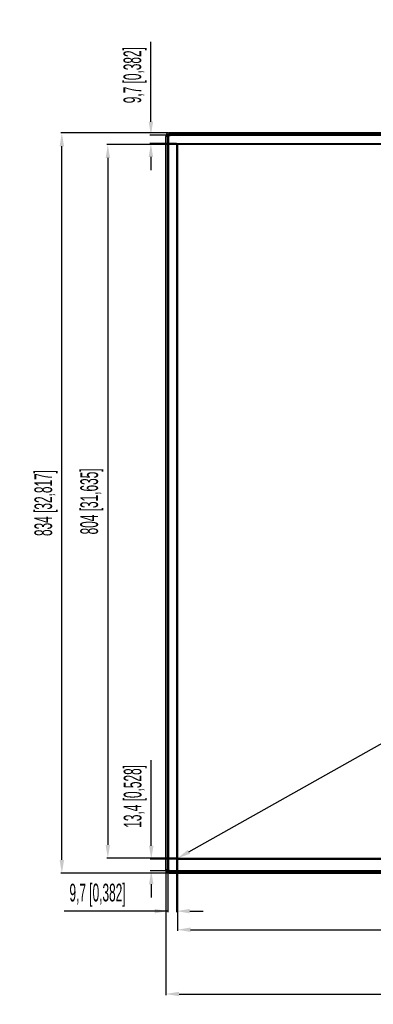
# Model space of a CAD drawing. Header units: millimetres. Extents: x -9020 to -2602, y 1105 to 6065.
# Tile 75 of 80: x -4969 to -4571, y 2475 to 3583. Entities that reach past the tile are written whole.
import ezdxf

# ---------------------------------------------------------------- set-up
doc = ezdxf.new("R2010")
doc.units = ezdxf.units.MM
doc.header["$LTSCALE"] = 65.395
doc.header["$PDSIZE"] = 0.05
doc.layers.get('0').update_dxf_attribs({"linetype": 'CONTINUOUS'})
doc.layers.get('Defpoints').update_dxf_attribs({"linetype": 'CONTINUOUS'})
doc.styles.get("Standard").update_dxf_attribs({"font": 'GOTHIC.TTF', "width": 0.5})
doc.dimstyles.new('ISO-25', dxfattribs={"dimtxt": 2.5, "dimasz": 2.5, "dimexe": 1.25, "dimexo": 0.625, "dimtad": 1, "dimtxsty": 'STANDARD', "dimcen": 2.5, "dimadec": 0, "dimazin": 0, "dimtfac": 1, "dimtmove": 0, "dimatfit": 3, "dimfxl": 1, "dimarcsym": 0})

# ---------------------------------------------------------------- blocks, each defined once
blk = doc.blocks.new('*D24')
at = {"color": 3, "lineweight": -2}
for p, q in [((-4804.4, 2625.9), (-4804.4, 2485.2)), ((-3349.7, 2625.9), (-3349.7, 2485.2)), ((-4789.4, 2486.5), (-3364.7, 2486.5))]:
    blk.add_line(p, q, dxfattribs=at)
at = {"color": 3}
for points in [[(-4789.4, 2489), (-4789.4, 2484), (-4804.4, 2486.5)], [(-3364.7, 2484), (-3364.7, 2489), (-3349.7, 2486.5)]]:
    blk.add_solid(points, dxfattribs=at)
at = {"layer": 'Defpoints', "color": 0}
for p in [(-4804.4, 2626.5), (-3349.7, 2626.5), (-3349.7, 2486.5)]:
    blk.add_point(p, dxfattribs=at)
at = {"color": 2, "insert": (-4077.1, 2504.5), "char_height": 20, "attachment_point": 5}
blk.add_mtext('1455 [57,274]', dxfattribs=at)
blk = doc.blocks.new('*D25')
at = {"color": 3, "lineweight": -2}
for p, q in [((-4801.1, 3456), (-4922.6, 3456)), ((-4921.4, 2637.5), (-4921.4, 3441)), ((-4801.1, 2622.5), (-4922.6, 2622.5))]:
    blk.add_line(p, q, dxfattribs=at)
at = {"color": 3}
for points in [[(-4918.9, 3441), (-4923.9, 3441), (-4921.4, 3456)], [(-4923.9, 2637.5), (-4918.9, 2637.5), (-4921.4, 2622.5)]]:
    blk.add_solid(points, dxfattribs=at)
at = {"layer": 'Defpoints', "color": 0}
for p in [(-4921.4, 3456), (-4800.4, 3456), (-4800.4, 2622.5)]:
    blk.add_point(p, dxfattribs=at)
at = {"color": 2, "insert": (-4939.3, 3039.3), "char_height": 20, "attachment_point": 5, "rotation": 90}
blk.add_mtext('834 [32,817]', dxfattribs=at)
blk = doc.blocks.new('*D26')
at = {"color": 3, "lineweight": -2}
for p, q in [((-4791.3, 2638.7), (-4791.3, 2557.7)), ((-3362.8, 2638.7), (-3362.8, 2557.7)), ((-4776.3, 2558.9), (-3377.8, 2558.9))]:
    blk.add_line(p, q, dxfattribs=at)
at = {"color": 3}
for points in [[(-4776.3, 2561.4), (-4776.3, 2556.4), (-4791.3, 2558.9)], [(-3377.8, 2556.4), (-3377.8, 2561.4), (-3362.8, 2558.9)]]:
    blk.add_solid(points, dxfattribs=at)
at = {"layer": 'Defpoints', "color": 0}
for p in [(-4791.3, 2639.4), (-3362.8, 2639.4), (-3362.8, 2558.9)]:
    blk.add_point(p, dxfattribs=at)
at = {"color": 2, "insert": (-4077.1, 2576.9), "char_height": 20, "attachment_point": 5}
blk.add_mtext('1428 [56,239]', dxfattribs=at)
blk = doc.blocks.new('*D27')
at = {"color": 3, "lineweight": -2}
for p, q in [((-4791.9, 3442.9), (-4870.9, 3442.9)), ((-4869.6, 3427.9), (-4869.6, 2654.4)), ((-4791.9, 2639.4), (-4870.9, 2639.4))]:
    blk.add_line(p, q, dxfattribs=at)
at = {"color": 3}
for points in [[(-4867.1, 3427.9), (-4872.1, 3427.9), (-4869.6, 3442.9)], [(-4872.1, 2654.4), (-4867.1, 2654.4), (-4869.6, 2639.4)]]:
    blk.add_solid(points, dxfattribs=at)
at = {"layer": 'Defpoints', "color": 0}
for p in [(-4791.3, 3442.9), (-4869.6, 2639.4), (-4791.3, 2639.4)]:
    blk.add_point(p, dxfattribs=at)
at = {"color": 2, "insert": (-4887.6, 3041.1), "char_height": 20, "attachment_point": 5, "rotation": 90}
blk.add_mtext('804 [31,635]', dxfattribs=at)
blk = doc.blocks.new('*D28')
at = {"color": 3, "lineweight": -2}
for p, q in [((-3362.5, 3442.3), (-3362.2, 3441.7)), ((-4778.2, 2646.6), (-3375.9, 3435.4)), ((-4791, 2638.8), (-4790.7, 2638.2))]:
    blk.add_line(p, q, dxfattribs=at)
at = {"color": 3}
for points in [[(-3374.6, 3433.3), (-3377.1, 3437.6), (-3362.8, 3442.8)], [(-4779.4, 2648.8), (-4777, 2644.4), (-4791.3, 2639.3)]]:
    blk.add_solid(points, dxfattribs=at)
at = {"layer": 'Defpoints', "color": 0}
for p in [(-3362.8, 3442.9), (-3362.8, 3442.8), (-4791.3, 2639.4)]:
    blk.add_point(p, dxfattribs=at)
at = {"color": 2, "insert": (-4085.8, 3056.7), "char_height": 20, "attachment_point": 5, "rotation": 29.3578}
blk.add_mtext('1639 [64,526]', dxfattribs=at)
blk = doc.blocks.new('*D20')
at = {"color": 3, "lineweight": -2}
for p, q in [((-4802, 2627.3), (-4802, 2578.5)), ((-4792.3, 2638.2), (-4792.3, 2578.5)), ((-4802, 2579.8), (-4918.6, 2579.8)), ((-4817, 2579.8), (-4832, 2579.8)), ((-4777.3, 2579.8), (-4762.3, 2579.8))]:
    blk.add_line(p, q, dxfattribs=at)
at = {"color": 3}
for points in [[(-4817, 2577.3), (-4817, 2582.3), (-4802, 2579.8)], [(-4777.3, 2582.3), (-4777.3, 2577.3), (-4792.3, 2579.8)]]:
    blk.add_solid(points, dxfattribs=at)
at = {"layer": 'Defpoints', "color": 0}
for p in [(-4792.3, 2638.9), (-4802, 2628), (-4802, 2579.8)]:
    blk.add_point(p, dxfattribs=at)
at = {"color": 2, "insert": (-4881.2, 2597.7), "char_height": 20, "attachment_point": 5}
blk.add_mtext('9,7 [0,382]', dxfattribs=at)
blk = doc.blocks.new('*D21')
at = {"color": 3, "lineweight": -2}
for p, q in [((-4820.7, 2653.4), (-4820.7, 2749.7)), ((-4792.4, 2638.4), (-4822, 2638.4)), ((-4799.6, 2625), (-4822, 2625)), ((-4820.7, 2610), (-4820.7, 2595))]:
    blk.add_line(p, q, dxfattribs=at)
at = {"color": 3}
for points in [[(-4823.2, 2653.4), (-4818.2, 2653.4), (-4820.7, 2638.4)], [(-4818.2, 2610), (-4823.2, 2610), (-4820.7, 2625)]]:
    blk.add_solid(points, dxfattribs=at)
at = {"layer": 'Defpoints', "color": 0}
for p in [(-4820.7, 2638.4), (-4791.8, 2638.4), (-4799, 2625)]:
    blk.add_point(p, dxfattribs=at)
at = {"color": 2, "insert": (-4838.7, 2709), "char_height": 20, "attachment_point": 5, "rotation": 90}
blk.add_mtext('13,4 [0,528]', dxfattribs=at)
blk = doc.blocks.new('*D23')
at = {"color": 3, "lineweight": -2}
for p, q in [((-4821.1, 3468.6), (-4821.1, 3558.5)), ((-4799.6, 3453.6), (-4822.3, 3453.6)), ((-4792.4, 3443.9), (-4822.3, 3443.9)), ((-4821.1, 3428.9), (-4821.1, 3413.9))]:
    blk.add_line(p, q, dxfattribs=at)
at = {"color": 3}
for points in [[(-4823.6, 3468.6), (-4818.6, 3468.6), (-4821.1, 3453.6)], [(-4818.6, 3428.9), (-4823.6, 3428.9), (-4821.1, 3443.9)]]:
    blk.add_solid(points, dxfattribs=at)
at = {"layer": 'Defpoints', "color": 0}
for p in [(-4821.1, 3453.6), (-4799, 3453.6), (-4791.8, 3443.9)]:
    blk.add_point(p, dxfattribs=at)
at = {"color": 2, "insert": (-4839, 3521), "char_height": 20, "attachment_point": 5, "rotation": 90}
blk.add_mtext('9,7 [0,382]', dxfattribs=at)

msp = doc.modelspace()

# ---------------------------------------------------------------- linework, layer by layer
at = {"color": 7, "linetype": 'Continuous'}
for p, q in [((-4804.45, 2626.48), (-4804.45, 3452.02)), ((-4802.95, 3452.02), (-4804.45, 3452.02)), ((-4802.95, 3452.02), (-4802.95, 2626.48)), ((-4802.48, 2626.48), (-4802.48, 3452.02)), ((-4802.26, 3452.02), (-4802.48, 3452.02)), ((-4802.45, 2626.48), (-4802.45, 3452.02)), ((-4802.39, 3452.02), (-4802.39, 2626.48)), ((-4802.26, 3452.02), (-4802.26, 2626.48)), ((-4802.25, 3452.09), (-4801.81, 3451.65)), ((-4802.01, 3450.57), (-4802.01, 2627.95)), ((-4801.41, 3450.57), (-4802.01, 3450.57)), ((-4801.41, 3450.57), (-4801.41, 2627.95)), ((-4800.52, 3453.83), (-4800.07, 3453.38)), ((-4800.45, 3454.52), (-4800.45, 3456.02)), ((-3353.7, 3456.02), (-4800.45, 3456.02)), ((-3353.7, 3454.52), (-4800.45, 3454.52)), ((-4800.45, 3453.83), (-4800.45, 3454.05)), ((-4800.45, 3454.05), (-3353.7, 3454.05)), ((-4800.45, 3454.02), (-3353.7, 3454.02)), ((-3353.7, 3453.96), (-4800.45, 3453.96)), ((-3353.7, 3453.83), (-4800.45, 3453.83)), ((-4799.01, 3452.97), (-4799.01, 3453.57)), ((-3355.13, 3453.57), (-4799.01, 3453.57)), ((-3355.13, 3452.97), (-4799.01, 3452.97)), ((-4792.31, 3443.37), (-4792.31, 2638.85)), ((-3362.33, 3443.87), (-4791.81, 3443.87)), ((-4801.41, 2627.95), (-4802.01, 2627.95)), ((-4791.81, 2638.35), (-3362.33, 2638.35)), ((-4802.95, 2626.48), (-4804.45, 2626.48)), ((-4802.26, 2626.48), (-4802.48, 2626.48)), ((-4802.25, 2626.41), (-4801.8, 2626.85)), ((-4800.52, 2624.67), (-4800.06, 2625.14)), ((-4800.45, 2624.45), (-4800.45, 2624.67)), ((-4800.45, 2624.67), (-4788.37, 2624.67)), ((-4800.45, 2624.54), (-4788.34, 2624.54)), ((-4101.87, 2624.48), (-4800.45, 2624.48)), ((-4101.87, 2624.45), (-4800.45, 2624.45)), ((-4800.45, 2623.98), (-4800.45, 2622.48)), ((-4800.45, 2623.98), (-4101.87, 2623.98)), ((-4800.45, 2622.48), (-4101.87, 2622.48)), ((-4799.01, 2625.55), (-4799.01, 2624.95)), ((-4799.01, 2625.55), (-4101.87, 2625.55)), ((-4799.01, 2624.95), (-4101.87, 2624.95)), ((-4788.37, 2624.67), (-4788.37, 2624.73)), ((-4775.77, 2624.73), (-4788.37, 2624.73)), ((-4788.34, 2624.54), (-4788.07, 2624.51)), ((-4788.07, 2624.73), (-4788.07, 2624.51)), ((-4782.57, 2624.73), (-4782.57, 2624.49)), ((-4781.57, 2624.49), (-4782.57, 2624.49)), ((-4781.57, 2624.73), (-4781.57, 2624.49)), ((-4776.08, 2624.73), (-4776.08, 2624.51)), ((-4775.8, 2624.54), (-4776.08, 2624.51)), ((-4775.8, 2624.54), (-4765.96, 2624.54)), ((-4775.78, 2624.67), (-4775.77, 2624.73)), ((-4775.78, 2624.67), (-4765.96, 2624.67)), ((-4765.96, 2624.67), (-4765.96, 2624.78)), ((-4765.89, 2624.74), (-4765.96, 2624.78)), ((-4764.98, 2624.78), (-4765.96, 2624.78)), ((-4765.96, 2624.54), (-4765.87, 2624.49)), ((-4765.87, 2624.5), (-4765.89, 2624.74)), ((-4765.05, 2624.74), (-4765.89, 2624.74)), ((-4765.87, 2624.5), (-4765.87, 2624.49)), ((-4765.07, 2624.5), (-4765.87, 2624.5)), ((-4765.87, 2624.49), (-4765.07, 2624.49)), ((-4765.05, 2624.74), (-4765.07, 2624.5)), ((-4764.98, 2624.54), (-4765.07, 2624.49)), ((-4765.07, 2624.49), (-4765.07, 2624.5)), ((-4765.05, 2624.74), (-4764.98, 2624.78)), ((-4764.98, 2624.67), (-4764.98, 2624.78)), ((-4764.98, 2624.67), (-4745.16, 2624.67)), ((-4764.98, 2624.54), (-4745.16, 2624.54)), ((-4745.16, 2624.67), (-4745.16, 2624.78)), ((-4745.09, 2624.74), (-4745.16, 2624.78)), ((-4744.18, 2624.78), (-4745.16, 2624.78)), ((-4745.16, 2624.54), (-4745.07, 2624.49)), ((-4745.07, 2624.5), (-4745.09, 2624.74)), ((-4744.25, 2624.74), (-4745.09, 2624.74)), ((-4745.07, 2624.5), (-4745.07, 2624.49)), ((-4744.27, 2624.5), (-4745.07, 2624.5)), ((-4745.07, 2624.49), (-4744.27, 2624.49)), ((-4744.25, 2624.74), (-4744.27, 2624.5)), ((-4744.18, 2624.54), (-4744.27, 2624.49)), ((-4744.27, 2624.49), (-4744.27, 2624.5)), ((-4744.25, 2624.74), (-4744.18, 2624.78)), ((-4744.18, 2624.67), (-4744.18, 2624.78)), ((-4744.18, 2624.67), (-4724.36, 2624.67)), ((-4744.18, 2624.54), (-4724.36, 2624.54)), ((-4724.36, 2624.67), (-4724.36, 2624.78)), ((-4724.29, 2624.74), (-4724.36, 2624.78)), ((-4723.38, 2624.78), (-4724.36, 2624.78)), ((-4724.36, 2624.54), (-4724.27, 2624.49)), ((-4724.27, 2624.5), (-4724.29, 2624.74)), ((-4723.45, 2624.74), (-4724.29, 2624.74)), ((-4724.27, 2624.5), (-4724.27, 2624.49)), ((-4723.47, 2624.5), (-4724.27, 2624.5)), ((-4724.27, 2624.49), (-4723.47, 2624.49)), ((-4723.45, 2624.74), (-4723.47, 2624.5)), ((-4723.38, 2624.54), (-4723.47, 2624.49)), ((-4723.47, 2624.49), (-4723.47, 2624.5)), ((-4723.45, 2624.74), (-4723.38, 2624.78)), ((-4723.38, 2624.67), (-4723.38, 2624.78)), ((-4723.38, 2624.67), (-4703.56, 2624.67)), ((-4723.38, 2624.54), (-4703.56, 2624.54)), ((-4703.56, 2624.67), (-4703.56, 2624.78)), ((-4703.49, 2624.74), (-4703.56, 2624.78)), ((-4702.58, 2624.78), (-4703.56, 2624.78)), ((-4703.56, 2624.54), (-4703.47, 2624.49)), ((-4703.47, 2624.5), (-4703.49, 2624.74)), ((-4702.65, 2624.74), (-4703.49, 2624.74)), ((-4703.47, 2624.5), (-4703.47, 2624.49)), ((-4702.67, 2624.5), (-4703.47, 2624.5)), ((-4703.47, 2624.49), (-4702.67, 2624.49)), ((-4702.65, 2624.74), (-4702.67, 2624.5)), ((-4702.58, 2624.54), (-4702.67, 2624.49)), ((-4702.67, 2624.49), (-4702.67, 2624.5)), ((-4702.65, 2624.74), (-4702.58, 2624.78)), ((-4702.58, 2624.67), (-4702.58, 2624.78)), ((-4702.58, 2624.67), (-4682.76, 2624.67)), ((-4702.58, 2624.54), (-4682.76, 2624.54)), ((-4682.76, 2624.67), (-4682.76, 2624.78)), ((-4682.69, 2624.74), (-4682.76, 2624.78)), ((-4681.78, 2624.78), (-4682.76, 2624.78)), ((-4682.76, 2624.54), (-4682.67, 2624.49)), ((-4682.67, 2624.5), (-4682.69, 2624.74)), ((-4681.85, 2624.74), (-4682.69, 2624.74)), ((-4682.67, 2624.5), (-4682.67, 2624.49)), ((-4681.87, 2624.5), (-4682.67, 2624.5)), ((-4682.67, 2624.49), (-4681.87, 2624.49)), ((-4681.85, 2624.74), (-4681.87, 2624.5)), ((-4681.78, 2624.54), (-4681.87, 2624.49)), ((-4681.87, 2624.49), (-4681.87, 2624.5)), ((-4681.85, 2624.74), (-4681.78, 2624.78)), ((-4681.78, 2624.67), (-4681.78, 2624.78)), ((-4681.78, 2624.67), (-4661.96, 2624.67)), ((-4681.78, 2624.54), (-4661.96, 2624.54)), ((-4661.89, 2624.74), (-4661.96, 2624.78)), ((-4661.96, 2624.67), (-4661.96, 2624.78)), ((-4660.98, 2624.78), (-4661.96, 2624.78)), ((-4661.96, 2624.54), (-4661.87, 2624.49)), ((-4661.87, 2624.5), (-4661.89, 2624.74)), ((-4661.05, 2624.74), (-4661.89, 2624.74)), ((-4661.87, 2624.5), (-4661.87, 2624.49)), ((-4661.07, 2624.5), (-4661.87, 2624.5)), ((-4661.87, 2624.49), (-4661.07, 2624.49)), ((-4661.05, 2624.74), (-4661.07, 2624.5)), ((-4660.98, 2624.54), (-4661.07, 2624.49)), ((-4661.07, 2624.49), (-4661.07, 2624.5)), ((-4661.05, 2624.74), (-4660.98, 2624.78)), ((-4660.98, 2624.67), (-4660.98, 2624.78)), ((-4660.98, 2624.67), (-4641.16, 2624.67)), ((-4660.98, 2624.54), (-4641.16, 2624.54)), ((-4641.09, 2624.74), (-4641.16, 2624.78)), ((-4641.16, 2624.67), (-4641.16, 2624.78)), ((-4640.18, 2624.78), (-4641.16, 2624.78)), ((-4641.16, 2624.54), (-4641.07, 2624.49)), ((-4641.07, 2624.5), (-4641.09, 2624.74)), ((-4640.25, 2624.74), (-4641.09, 2624.74)), ((-4641.07, 2624.5), (-4641.07, 2624.49)), ((-4640.27, 2624.5), (-4641.07, 2624.5)), ((-4641.07, 2624.49), (-4640.27, 2624.49)), ((-4640.25, 2624.74), (-4640.27, 2624.5)), ((-4640.18, 2624.54), (-4640.27, 2624.49)), ((-4640.27, 2624.49), (-4640.27, 2624.5)), ((-4640.25, 2624.74), (-4640.18, 2624.78)), ((-4640.18, 2624.67), (-4640.18, 2624.78)), ((-4640.18, 2624.67), (-4620.36, 2624.67)), ((-4640.18, 2624.54), (-4620.36, 2624.54)), ((-4620.29, 2624.74), (-4620.36, 2624.78)), ((-4620.36, 2624.67), (-4620.36, 2624.78)), ((-4619.38, 2624.78), (-4620.36, 2624.78)), ((-4620.36, 2624.54), (-4620.27, 2624.49)), ((-4620.27, 2624.5), (-4620.29, 2624.74)), ((-4619.45, 2624.74), (-4620.29, 2624.74)), ((-4620.27, 2624.5), (-4620.27, 2624.49)), ((-4619.47, 2624.5), (-4620.27, 2624.5)), ((-4620.27, 2624.49), (-4619.47, 2624.49)), ((-4619.45, 2624.74), (-4619.47, 2624.5)), ((-4619.38, 2624.54), (-4619.47, 2624.49)), ((-4619.47, 2624.49), (-4619.47, 2624.5)), ((-4619.45, 2624.74), (-4619.38, 2624.78)), ((-4619.38, 2624.67), (-4619.38, 2624.78)), ((-4619.38, 2624.67), (-4599.56, 2624.67)), ((-4619.38, 2624.54), (-4599.56, 2624.54)), ((-4599.49, 2624.74), (-4599.56, 2624.78)), ((-4599.56, 2624.67), (-4599.56, 2624.78)), ((-4598.58, 2624.78), (-4599.56, 2624.78)), ((-4599.56, 2624.54), (-4599.47, 2624.49)), ((-4599.47, 2624.5), (-4599.49, 2624.74)), ((-4598.65, 2624.74), (-4599.49, 2624.74)), ((-4599.47, 2624.5), (-4599.47, 2624.49)), ((-4598.67, 2624.5), (-4599.47, 2624.5)), ((-4599.47, 2624.49), (-4598.67, 2624.49)), ((-4598.65, 2624.74), (-4598.67, 2624.5)), ((-4598.58, 2624.54), (-4598.67, 2624.49)), ((-4598.67, 2624.49), (-4598.67, 2624.5)), ((-4598.65, 2624.74), (-4598.58, 2624.78)), ((-4598.58, 2624.67), (-4598.58, 2624.78)), ((-4598.58, 2624.67), (-4582.87, 2624.67)), ((-4598.58, 2624.54), (-4582.84, 2624.54)), ((-4582.87, 2624.67), (-4582.87, 2624.73)), ((-4570.27, 2624.73), (-4582.87, 2624.73)), ((-4582.84, 2624.54), (-4582.57, 2624.51)), ((-4582.57, 2624.73), (-4582.57, 2624.51)), ((-4577.07, 2624.73), (-4577.07, 2624.49)), ((-4576.07, 2624.49), (-4577.07, 2624.49)), ((-4576.07, 2624.73), (-4576.07, 2624.49))]:
    msp.add_line(p, q, dxfattribs=at)
at = {"color": 4, "linetype": 'Continuous'}
for p, q in [((-4791.31, 3442.87), (-4791.31, 2639.35)), ((-3362.83, 3442.87), (-4791.31, 3442.87)), ((-4791.31, 2639.35), (-3362.83, 2639.35))]:
    msp.add_line(p, q, dxfattribs=at)
at = {"color": 7, "linetype": 'Continuous'}
for centre, radius, start, end in [((-4800.45, 3452.02), 4, 90, 180), ((-4800.45, 3452.02), 2.5, 90, 180), ((-4800.45, 3452.02), 2.03, 90, 180), ((-4800.45, 3452.02), 2, 90, 180), ((-4800.45, 3452.02), 1.94, 175.46162, 179.99993), ((-4800.45, 3452.02), 1.94, 139.04371, 175.4601), ((-4801.32, 3452.02), 0.937, 175.44478, 179.99909), ((-4799.01, 3450.57), 3, 90, 180), ((-4800.44, 3452.02), 1.95, 130.96014, 139.03986), ((-4800.45, 3452.02), 1.94, 94.53992, 130.95622), ((-4799.01, 3450.57), 2.4, 90, 180), ((-4800.45, 3452.03), 1.94, 90.00007, 94.53838), ((-4800.45, 3452.89), 0.937, 90.00091, 94.55522), ((-4791.81, 3443.37), 0.5, 90, 180), ((-4791.81, 2638.85), 0.5, 180, 270), ((-4799.01, 2627.95), 3, 180, 270), ((-4799.01, 2627.95), 2.4, 180, 270), ((-4800.45, 2626.48), 4, 180, 270), ((-4800.45, 2626.48), 2.5, 180, 270), ((-4800.45, 2626.48), 2.03, 180, 270), ((-4800.45, 2626.48), 2, 180, 270), ((-4800.45, 2626.48), 1.94, 180.00007, 184.53838), ((-4800.45, 2626.48), 1.94, 184.53992, 220.95622), ((-4801.32, 2626.48), 0.937, 180.00091, 184.55522), ((-4800.44, 2626.48), 1.95, 220.96014, 229.03986), ((-4800.45, 2626.48), 1.94, 229.04371, 265.4601), ((-4800.45, 2626.47), 1.94, 265.46162, 269.99993), ((-4800.45, 2625.61), 0.937, 265.44478, 269.99909)]:
    msp.add_arc(centre, radius, start, end, dxfattribs=at)
for centre, major_axis, ratio, start_param, end_param in [((-4788.34, 2625.54), (0, 1), 0.0455016, 2.6179939, 3.1372293), ((-4782.57, 2624.51), (5.5, 0), 0.0043634, 3.1870629, 4.712389), ((-4781.57, 2624.51), (5.5, 0), 0.0043634, 4.712389, 6.2377151), ((-4775.8, 2625.54), (0, 1), 0.0455016, 3.145956, 3.6651914), ((-4765.96, 2625.54), (0, 1), 0.0087269, 2.6179939, 3.1372293), ((-4764.98, 2625.54), (0, 1), 0.0087269, 3.145956, 3.6651914), ((-4745.16, 2625.54), (0, 1), 0.0087269, 2.6179939, 3.1372293), ((-4744.18, 2625.54), (0, 1), 0.0087269, 3.145956, 3.6651914), ((-4724.36, 2625.54), (0, 1), 0.0087269, 2.6179939, 3.1372293), ((-4723.38, 2625.54), (0, 1), 0.0087269, 3.145956, 3.6651914), ((-4703.56, 2625.54), (0, 1), 0.0087269, 2.6179939, 3.1372293), ((-4702.58, 2625.54), (0, 1), 0.0087269, 3.145956, 3.6651914), ((-4682.76, 2625.54), (0, 1), 0.0087269, 2.6179939, 3.1372293), ((-4681.78, 2625.54), (0, 1), 0.0087269, 3.145956, 3.6651914), ((-4661.96, 2625.54), (0, 1), 0.0087269, 2.6179939, 3.1372293), ((-4660.98, 2625.54), (0, 1), 0.0087269, 3.145956, 3.6651914), ((-4641.16, 2625.54), (0, 1), 0.0087269, 2.6179939, 3.1372293), ((-4640.18, 2625.54), (0, 1), 0.0087269, 3.145956, 3.6651914), ((-4620.36, 2625.54), (0, 1), 0.0087269, 2.6179939, 3.1372293), ((-4619.38, 2625.54), (0, 1), 0.0087269, 3.145956, 3.6651914), ((-4599.56, 2625.54), (0, 1), 0.0087269, 2.6179939, 3.1372293), ((-4598.58, 2625.54), (0, 1), 0.0087269, 3.145956, 3.6651914), ((-4582.84, 2625.54), (0, 1), 0.0455016, 2.6179939, 3.1372293), ((-4577.07, 2624.51), (5.5, 0), 0.0043634, 3.1870629, 4.712389), ((-4576.07, 2624.51), (5.5, 0), 0.0043634, 4.712389, 6.2377151)]:
    msp.add_ellipse(centre, major_axis=major_axis, ratio=ratio, start_param=start_param, end_param=end_param, dxfattribs=at)
for points, knots in [([(-4802.38, 3452.17), (-4802.38, 3452.17), (-4802.37, 3452.15), (-4802.35, 3452.14), (-4802.34, 3452.13)], [0, 0, 0, 0, 0.3718573, 1, 1, 1, 1]), ([(-4802.34, 3452.13), (-4802.33, 3452.13), (-4802.31, 3452.11), (-4802.28, 3452.1), (-4802.25, 3452.09)], [0, 0, 0, 0, 0.2087816, 1, 1, 1, 1]), ([(-4800.52, 3453.83), (-4800.73, 3453.79), (-4801.15, 3453.65), (-4801.68, 3453.26), (-4802.08, 3452.73), (-4802.22, 3452.31), (-4802.25, 3452.09)], [0, 0, 0, 0, 0.247551, 0.499998, 0.752445, 1, 1, 1, 1]), ([(-4800.6, 3453.96), (-4800.59, 3453.96), (-4800.57, 3453.94), (-4800.56, 3453.93), (-4800.56, 3453.91)], [0, 0, 0, 0, 0.3718571, 1, 1, 1, 1]), ([(-4800.56, 3453.91), (-4800.55, 3453.91), (-4800.54, 3453.88), (-4800.53, 3453.85), (-4800.52, 3453.83)], [0, 0, 0, 0, 0.2087816, 1, 1, 1, 1]), ([(-4802.38, 2626.33), (-4802.38, 2626.34), (-4802.37, 2626.36), (-4802.35, 2626.37), (-4802.34, 2626.37)], [0, 0, 0, 0, 0.3718571, 1, 1, 1, 1]), ([(-4802.34, 2626.37), (-4802.33, 2626.37), (-4802.31, 2626.39), (-4802.28, 2626.4), (-4802.25, 2626.41)], [0, 0, 0, 0, 0.2087816, 1, 1, 1, 1]), ([(-4802.25, 2626.41), (-4802.22, 2626.19), (-4802.08, 2625.77), (-4801.68, 2625.24), (-4801.15, 2624.85), (-4800.73, 2624.71), (-4800.52, 2624.67)], [0, 0, 0, 0, 0.247551, 0.499998, 0.752445, 1, 1, 1, 1]), ([(-4800.6, 2624.54), (-4800.59, 2624.54), (-4800.57, 2624.56), (-4800.56, 2624.58), (-4800.56, 2624.59)], [0, 0, 0, 0, 0.3718573, 1, 1, 1, 1]), ([(-4800.56, 2624.59), (-4800.55, 2624.59), (-4800.54, 2624.62), (-4800.53, 2624.65), (-4800.52, 2624.67)], [0, 0, 0, 0, 0.2087816, 1, 1, 1, 1])]:
    msp.add_open_spline(points, degree=3, knots=knots, dxfattribs=at)

# ---------------------------------------------------------------- dimensions: what is measured, and where the dimension line sits
for base, p1, p2, angle, override, picture, middle in [((-4821.07, 3453.57), (-4791.81, 3443.87), (-4799.01, 3453.57), 270, {"dimtxt": 20, "dimasz": 15, "dimgap": 5, "dimdec": 1, "dimclrd": 3, "dimclre": 3, "dimclrt": 2, "dimadec": 1, "dimtp": 0.3, "dimtm": 0.3, "dimtofl": 0}, '*D23', (-4839.03, 3521.04)), ((-4921.36, 3456.02), (-4800.45, 2622.48), (-4800.45, 3456.02), 90, {"dimtxt": 20, "dimasz": 15, "dimgap": 5, "dimdec": 0, "dimclrd": 3, "dimclre": 3, "dimclrt": 2, "dimadec": 1, "dimtp": 0.3, "dimtm": 0.3, "dimtofl": 0}, '*D25', (-4939.32, 3039.25)), ((-4869.63, 2639.35), (-4791.31, 3442.87), (-4791.31, 2639.35), 90, {"dimtxt": 20, "dimasz": 15, "dimgap": 5, "dimdec": 0, "dimclrd": 3, "dimclre": 3, "dimclrt": 2, "dimadec": 1, "dimtp": 0.3, "dimtm": 0.3, "dimtofl": 0}, '*D27', (-4887.59, 3041.11)), ((-4820.7, 2638.35), (-4799.01, 2624.95), (-4791.81, 2638.35), 90, {"dimtxt": 20, "dimasz": 15, "dimgap": 5, "dimdec": 1, "dimclrd": 3, "dimclre": 3, "dimclrt": 2, "dimadec": 1, "dimtp": 0.3, "dimtm": 0.3, "dimtofl": 0}, '*D21', (-4838.66, 2709.03)), ((-3349.7, 2486.5), (-4804.45, 2626.48), (-3349.7, 2626.48), 180, {"dimtxt": 20, "dimasz": 15, "dimgap": 5, "dimdec": 0, "dimclrd": 3, "dimclre": 3, "dimclrt": 2, "dimadec": 1, "dimtp": 0.3, "dimtm": 0.3, "dimtofl": 0}, '*D24', (-4077.07, 2504.46))]:
    dim = msp.add_linear_dim(base=base, p1=p1, p2=p2, angle=angle, dimstyle='ISO-25', override=override)
    dim.commit()
    dim.dimension.update_dxf_attribs({"geometry": picture, "text_midpoint": middle})
dim = msp.add_aligned_dim(p1=(-4791.31, 2639.35), p2=(-3362.83, 3442.87), distance=-0.1, dimstyle='ISO-25', override={"dimtxt": 20, "dimasz": 15, "dimgap": 5, "dimdec": 0, "dimclrd": 3, "dimclre": 3, "dimclrt": 2, "dimadec": 1, "dimtp": 0.3, "dimtm": 0.3, "dimtofl": 0})
dim.commit()
dim.dimension.update_dxf_attribs({"geometry": '*D28', "text_midpoint": (-4085.83, 3056.68)})
dim = msp.add_linear_dim(base=(-4802.01, 2579.76), p1=(-4792.31, 2638.85), p2=(-4802.01, 2627.95), dimstyle='ISO-25', override={"dimtxt": 20, "dimasz": 15, "dimgap": 5, "dimdec": 1, "dimrnd": 0, "dimclrd": 3, "dimclre": 3, "dimclrt": 2, "dimadec": 1, "dimtp": 0.3, "dimtm": 0.3, "dimtofl": 0})
dim.commit()
dim.dimension.update_dxf_attribs({"geometry": '*D20', "text_midpoint": (-4881.18, 2579.76), "dimtype": 160})
dim = msp.add_linear_dim(base=(-3362.83, 2558.91), p1=(-4791.31, 2639.35), p2=(-3362.83, 2639.35), dimstyle='ISO-25', override={"dimtxt": 20, "dimasz": 15, "dimgap": 5, "dimdec": 0, "dimclrd": 3, "dimclre": 3, "dimclrt": 2, "dimadec": 1, "dimtp": 0.3, "dimtm": 0.3, "dimtofl": 0})
dim.commit()
dim.dimension.update_dxf_attribs({"geometry": '*D26', "text_midpoint": (-4077.07, 2576.87)})

doc.saveas('drawing.dxf')
